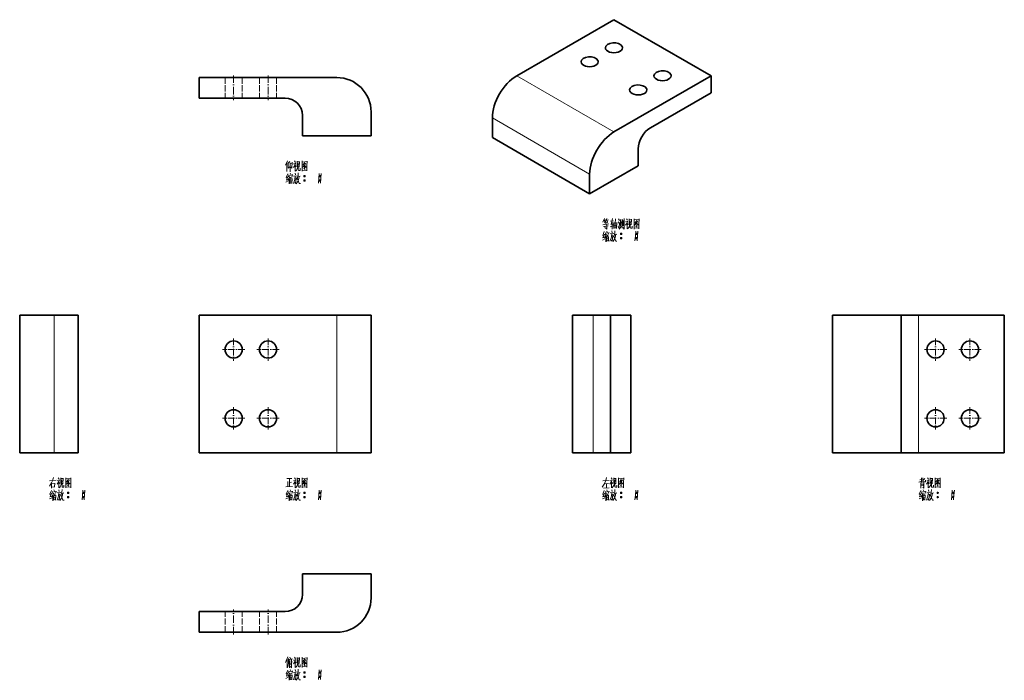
# Model space of a CAD drawing. Extents: x 133 to 419, y 62 to 254.
import ezdxf

# ---------------------------------------------------------------- set-up
doc = ezdxf.new("R2010")
doc.units = 0
doc.linetypes.add('DASHDOT', pattern=[18.5, 12, -3, 0.5, -3])
doc.linetypes.add('DASHED', pattern=[15, 12, -3])

msp = doc.modelspace()

# ---------------------------------------------------------------- linework, layer by layer
at = {"color": 7, "lineweight": 35}
for p, q in [((305.64, 254.43), (277.35, 238.1)), ((333.92, 238.1), (305.64, 254.43)), ((305.64, 221.77), (333.92, 238.1)), ((185, 237.61), (225, 237.61)), ((316.24, 222.99), (333.92, 233.2)), ((185, 231.61), (210, 231.61)), ((235, 220.61), (215, 220.61)), ((270.28, 220.13), (298.57, 203.8)), ((132.76, 128.5), (132.76, 168.5)), ((149.76, 128.5), (149.76, 168.5)), ((185, 168.5), (185, 128.5)), ((225, 168.5), (185, 168.5)), ((235, 128.5), (235, 168.5)), ((293.6, 168.5), (293.6, 128.5)), ((304.6, 168.5), (304.6, 128.5)), ((310.6, 168.5), (310.6, 128.5)), ((369.2, 128.5), (369.2, 168.5)), ((389.2, 168.5), (369.2, 168.5)), ((389.2, 168.5), (389.2, 128.5)), ((394.2, 168.5), (419.2, 168.5)), ((419.2, 168.5), (419.2, 128.5)), ((185, 128.5), (225, 128.5)), ((369.2, 128.5), (389.2, 128.5)), ((419.2, 128.5), (394.2, 128.5)), ((215, 93.26), (235, 93.26)), ((210, 82.26), (185, 82.26)), ((225, 76.26), (185, 76.26))]:
    msp.add_line(p, q, dxfattribs=at)
at = {"color": 7, "linetype": 'DASHDOT', "lineweight": 13, "ltscale": 0.180015}
for p, q in [((195, 238.21), (195, 231.01)), ((205, 238.21), (205, 231.01))]:
    msp.add_line(p, q, dxfattribs=at)
at = {"color": 7, "lineweight": 13}
for p, q in [((277.35, 238.1), (305.64, 221.77)), ((270.28, 225.85), (298.57, 209.52)), ((142.76, 128.5), (142.76, 168.5)), ((225, 128.5), (225, 168.5)), ((299.6, 168.5), (299.6, 128.5)), ((394.2, 168.5), (394.2, 128.5))]:
    msp.add_line(p, q, dxfattribs=at)
at = {"color": 7, "lineweight": 35, "ltscale": 0.122474}
for p, q in [((333.92, 233.2), (333.92, 238.1)), ((312.71, 216.87), (312.71, 211.97))]:
    msp.add_line(p, q, dxfattribs=at)
at = {"color": 7, "lineweight": 35, "ltscale": 0.15}
for p, q in [((185, 231.61), (185, 237.61)), ((215, 226.61), (215, 220.61)), ((299.6, 168.5), (293.6, 168.5)), ((304.6, 168.5), (310.6, 168.5)), ((299.6, 128.5), (293.6, 128.5)), ((304.6, 128.5), (310.6, 128.5)), ((215, 87.26), (215, 93.26)), ((185, 82.26), (185, 76.26))]:
    msp.add_line(p, q, dxfattribs=at)
at = {"color": 7, "linetype": 'DASHED', "lineweight": 13, "ltscale": 0.15}
for p, q in [((192.5, 237.61), (192.5, 231.61)), ((192.5, 237.61), (192.5, 231.61)), ((197.5, 237.61), (197.5, 231.61)), ((197.5, 237.61), (197.5, 231.61)), ((202.5, 237.61), (202.5, 231.61)), ((202.5, 237.61), (202.5, 231.61)), ((207.5, 237.61), (207.5, 231.61)), ((207.5, 237.61), (207.5, 231.61)), ((192.5, 76.26), (192.5, 82.26)), ((192.5, 76.26), (192.5, 82.26)), ((197.5, 76.26), (197.5, 82.26)), ((197.5, 76.26), (197.5, 82.26)), ((202.5, 76.26), (202.5, 82.26)), ((202.5, 76.26), (202.5, 82.26)), ((207.5, 76.26), (207.5, 82.26)), ((207.5, 76.26), (207.5, 82.26))]:
    msp.add_line(p, q, dxfattribs=at)
at = {"color": 7, "lineweight": 35, "ltscale": 0.175}
for p, q in [((235, 220.61), (235, 227.61)), ((149.76, 168.5), (142.76, 168.5)), ((149.76, 128.5), (142.76, 128.5)), ((235, 93.26), (235, 86.26))]:
    msp.add_line(p, q, dxfattribs=at)
at = {"color": 7, "lineweight": 35, "ltscale": 0.142887}
for p, q in [((270.28, 220.13), (270.28, 225.85)), ((298.57, 203.8), (298.57, 209.52))]:
    msp.add_line(p, q, dxfattribs=at)
at = {"color": 7, "lineweight": 35, "ltscale": 0.408249}
msp.add_line((312.71, 211.97), (298.57, 203.8), dxfattribs=at)
at = {"color": 7, "lineweight": 35, "ltscale": 0.25}
for p, q in [((142.76, 168.5), (132.76, 168.5)), ((235, 168.5), (225, 168.5)), ((132.76, 128.5), (142.76, 128.5)), ((225, 128.5), (235, 128.5))]:
    msp.add_line(p, q, dxfattribs=at)
at = {"color": 7, "lineweight": 35, "ltscale": 0.125}
for p, q in [((304.6, 168.5), (299.6, 168.5)), ((394.2, 168.5), (389.2, 168.5)), ((299.6, 128.5), (304.6, 128.5)), ((389.2, 128.5), (394.2, 128.5))]:
    msp.add_line(p, q, dxfattribs=at)
at = {"color": 7, "linetype": 'DASHDOT', "lineweight": 13, "ltscale": 0.1625}
for p, q in [((195, 161.75), (195, 155.25)), ((205, 161.75), (205, 155.25)), ((399.2, 161.75), (399.2, 155.25)), ((409.2, 161.75), (409.2, 155.25)), ((198.25, 158.5), (191.75, 158.5)), ((208.25, 158.5), (201.75, 158.5)), ((402.45, 158.5), (395.95, 158.5)), ((412.45, 158.5), (405.95, 158.5)), ((195, 141.75), (195, 135.25)), ((205, 141.75), (205, 135.25)), ((399.2, 141.75), (399.2, 135.25)), ((409.2, 141.75), (409.2, 135.25)), ((198.25, 138.5), (191.75, 138.5)), ((208.25, 138.5), (201.75, 138.5)), ((402.45, 138.5), (395.95, 138.5)), ((412.45, 138.5), (405.95, 138.5))]:
    msp.add_line(p, q, dxfattribs=at)
at = {"color": 7, "linetype": 'DASHDOT', "lineweight": 13, "ltscale": 0.18}
for p, q in [((195, 75.66), (195, 82.86)), ((205, 75.66), (205, 82.86))]:
    msp.add_line(p, q, dxfattribs=at)
at = {"color": 7, "lineweight": 13}
for points in [[(210.7, 213.37), (210.1, 212.07)], [(210.49, 210.32), (210.49, 211.55), (210.49, 212.81)], [(210.91, 212.67), (211.33, 213.19)], [(210.91, 212.81), (210.91, 211.23)], [(211.47, 212.84), (211.47, 211.55), (211.47, 210.22)], [(211.47, 212.63), (211.99, 212.7)], [(211.96, 211.23), (212.07, 212.95)], [(213.04, 212.67), (212.87, 212.18), (212.38, 211.44)], [(212.41, 212.46), (212.98, 212.53)], [(212.7, 213.33), (212.98, 212.91)], [(212.87, 212.18), (212.87, 210.39)], [(212.87, 212), (213.18, 211.69)], [(213.46, 213.3), (213.46, 211.62)], [(214.13, 213.12), (213.46, 213.05)], [(213.78, 212.7), (213.68, 211.65)], [(214.06, 211.55), (214.13, 213.23)], [(214.9, 213.33), (214.9, 211.86), (214.9, 210.36)], [(214.9, 213.3), (214.9, 211.9), (214.9, 210.5)], [(216.37, 213.16), (214.9, 213.02)], [(215.67, 212.88), (215.11, 212.07)], [(215.43, 212.32), (216.12, 211.58)], [(215.46, 212.53), (215.91, 212.6)], [(215.46, 211.83), (215.67, 212.11)], [(215.67, 212.11), (216.02, 212.74)], [(216.34, 210.53), (216.34, 211.9), (216.37, 213.3)], [(210.74, 209.59), (210.28, 208.5)], [(210.91, 211.23), (211.43, 211.76)], [(211.05, 209.27), (210.95, 208.71)], [(211.05, 209.13), (212.1, 209.27)], [(211.43, 209.76), (211.61, 209.38)], [(211.96, 211.23), (211.68, 211.58)], [(212.13, 209.38), (211.99, 208.92)], [(212.9, 209.83), (213.01, 209.27)], [(212.98, 210.39), (213.26, 210.67)], [(213.26, 210.67), (213.5, 211.02)], [(213.68, 211.65), (213.5, 211.02)], [(213.74, 209.13), (213.6, 208.5)], [(213.82, 209.87), (213.74, 209.13)], [(213.82, 210.67), (213.82, 211.76)], [(213.96, 210.57), (213.82, 210.67)], [(214.38, 210.57), (213.96, 210.57)], [(214.38, 211.2), (214.38, 210.57)], [(214.9, 210.6), (216.26, 210.71)], [(214.97, 211.41), (215.46, 211.83)], [(215.43, 211.23), (215.77, 210.85)], [(215.53, 211.62), (215.77, 211.34)], [(216.12, 211.58), (216.3, 211.62)], [(216.34, 210.43), (216.34, 210.53), (216.26, 210.71)], [(219.87, 209.69), (219.76, 208.29), (219.66, 206.89)], [(220.46, 209.69), (220.36, 208.29), (220.26, 206.89)], [(210.21, 207.14), (210.91, 207.52)], [(210.66, 208.57), (210.24, 208.43)], [(210.32, 207.8), (210.84, 207.98)], [(210.8, 208.82), (210.35, 207.8)], [(211.12, 208.29), (210.8, 207.8)], [(211.29, 208.85), (211.12, 208.29)], [(211.15, 208.36), (211.15, 206.65)], [(211.37, 208.57), (212.07, 208.68)], [(211.43, 208.15), (211.47, 206.75)], [(211.43, 208.05), (211.96, 208.12)], [(211.47, 207.49), (211.85, 207.56)], [(211.93, 207), (211.51, 206.93)], [(211.68, 208.61), (211.61, 208.05)], [(211.99, 208.22), (211.93, 206.82)], [(212.9, 208.99), (212.8, 208.08), (212.7, 207.66), (212.38, 206.79)], [(212.41, 208.92), (213.46, 209.06)], [(213.22, 208.5), (213.12, 207.66), (212.98, 206.82), (212.76, 207.1)], [(212.84, 208.33), (213.22, 208.4)], [(213.6, 207.24), (213.22, 206.72)], [(213.6, 208.5), (213.43, 207.94)], [(213.54, 208.26), (214.1, 206.82)], [(213.88, 207.87), (213.6, 207.24)], [(213.68, 208.75), (214.38, 208.89)], [(214.1, 208.82), (213.88, 207.87)], [(214.1, 206.82), (214.41, 206.82)], [(215.43, 208.96), (215.81, 208.96)], [(215.43, 207.7), (215.81, 207.7)], [(215.46, 209.06), (215.77, 209.06)], [(215.46, 208.82), (215.77, 208.82)], [(215.46, 207.8), (215.77, 207.8)], [(215.46, 207.56), (215.77, 207.56)], [(219.87, 208.96), (220.26, 208.96)], [(219.87, 207.7), (220.26, 207.7)], [(219.9, 209.06), (220.22, 209.06)], [(219.9, 208.82), (220.22, 208.82)], [(219.9, 207.8), (220.22, 207.8)], [(219.9, 207.56), (220.22, 207.56)], [(302.91, 196.59), (302.38, 195.51)], [(304.17, 195.05), (302.38, 194.81)], [(302.7, 196.14), (303.29, 196.24)], [(302.8, 195.3), (303.82, 195.44)], [(303.05, 195.65), (302.84, 196.14)], [(303.57, 196.59), (303.22, 195.61)], [(303.29, 194.95), (303.29, 195.65)], [(303.43, 196.14), (304.1, 196.24)], [(303.57, 196.14), (303.78, 195.68)], [(303.57, 194.88), (303.57, 193.48)], [(304.59, 195.86), (305.53, 195.96)], [(304.73, 194.84), (305.43, 194.95)], [(305.22, 196.59), (304.8, 194.88)], [(305.15, 195.51), (305.15, 193.51)], [(305.6, 193.69), (305.6, 195.47)], [(305.6, 195.26), (306.41, 195.37)], [(306.06, 196.52), (306.02, 195.19), (305.99, 193.86)], [(306.44, 195.44), (306.37, 193.69)], [(306.83, 195.65), (307.11, 195.26)], [(307, 196.49), (307.25, 196)], [(307.32, 195.4), (307.04, 193.83)], [(307.53, 194.39), (307.53, 196.35)], [(307.53, 196.1), (308.09, 196.17)], [(307.81, 195.75), (307.74, 194.63)], [(308.09, 196.31), (308.09, 194.42)], [(308.37, 194.49), (308.37, 196)], [(308.65, 196.59), (308.65, 195.05), (308.65, 193.51)], [(309.63, 195.86), (309.45, 195.37), (308.96, 194.63)], [(309, 195.65), (309.56, 195.72)], [(309.28, 196.52), (309.56, 196.1)], [(309.45, 195.37), (309.45, 193.58)], [(309.45, 195.19), (309.77, 194.88)], [(310.05, 196.49), (310.05, 194.81)], [(310.71, 196.31), (310.05, 196.24)], [(310.26, 194.84), (310.08, 194.21)], [(310.36, 195.89), (310.26, 194.84)], [(310.4, 193.86), (310.4, 194.95)], [(310.64, 194.74), (310.71, 196.42)], [(311.48, 196.52), (311.48, 195.05), (311.48, 193.55)], [(311.48, 196.49), (311.48, 195.09), (311.48, 193.69)], [(312.95, 196.35), (311.48, 196.21)], [(311.55, 194.6), (312.04, 195.02)], [(312.25, 196.07), (311.69, 195.26)], [(312.01, 195.51), (312.71, 194.77)], [(312.04, 195.72), (312.5, 195.79)], [(312.04, 195.02), (312.25, 195.3)], [(312.11, 194.81), (312.36, 194.53)], [(312.25, 195.3), (312.6, 195.93)], [(312.71, 194.77), (312.88, 194.81)], [(312.92, 193.72), (312.92, 195.09), (312.95, 196.49)], [(302.84, 192.78), (302.38, 191.69)], [(302.91, 192.01), (302.45, 190.99)], [(302.56, 194.32), (303.92, 194.49)], [(302.94, 194.32), (303.08, 193.83)], [(303.15, 192.46), (303.05, 191.9)], [(303.15, 192.32), (304.2, 192.46)], [(303.4, 192.04), (303.22, 191.48)], [(303.57, 193.51), (303.57, 193.48), (303.26, 193.76)], [(303.54, 192.95), (303.71, 192.57)], [(304.24, 192.57), (304.1, 192.11)], [(305.01, 192.18), (304.9, 191.27), (304.8, 190.85), (304.48, 189.98)], [(305.46, 194.46), (304.52, 194.14)], [(304.52, 192.11), (305.57, 192.25)], [(305.01, 193.02), (305.11, 192.46)], [(305.6, 193.83), (306.37, 193.9)], [(305.85, 192.32), (305.71, 191.69)], [(305.74, 194.6), (306.27, 194.67)], [(305.78, 191.94), (306.48, 192.08)], [(305.92, 193.06), (305.85, 192.32)], [(306.2, 192.01), (305.99, 191.06)], [(307.04, 193.83), (306.83, 194.25)], [(307.14, 193.51), (307.56, 194)], [(307.53, 192.15), (307.91, 192.15)], [(307.56, 194), (307.74, 194.63)], [(307.56, 192.25), (307.88, 192.25)], [(307.56, 192.01), (307.88, 192.01)], [(308.16, 193.76), (307.81, 194.28)], [(308.65, 193.51), (308.33, 193.97)], [(309.56, 193.58), (309.84, 193.86)], [(309.84, 193.86), (310.08, 194.21)], [(310.54, 193.76), (310.4, 193.86)], [(310.96, 193.76), (310.54, 193.76)], [(310.96, 194.39), (310.96, 193.76)], [(311.48, 193.79), (312.85, 193.9)], [(311.97, 192.88), (311.87, 191.48), (311.76, 190.08)], [(311.97, 192.15), (312.36, 192.15)], [(312.01, 194.42), (312.36, 194.04)], [(312.01, 192.25), (312.32, 192.25)], [(312.01, 192.01), (312.32, 192.01)], [(312.57, 192.88), (312.46, 191.48), (312.36, 190.08)], [(312.92, 193.62), (312.92, 193.72), (312.85, 193.9)], [(302.31, 190.33), (303.01, 190.71)], [(302.77, 191.76), (302.35, 191.62)], [(302.42, 190.99), (302.94, 191.17)], [(303.22, 191.48), (302.91, 190.99)], [(303.26, 191.55), (303.26, 189.84)], [(303.47, 191.76), (304.17, 191.87)], [(303.54, 191.34), (303.57, 189.94)], [(303.54, 191.24), (304.06, 191.31)], [(303.57, 190.68), (303.96, 190.75)], [(304.03, 190.19), (303.61, 190.12)], [(303.78, 191.8), (303.71, 191.24)], [(304.1, 191.41), (304.03, 190.01)], [(305.32, 191.69), (305.22, 190.85), (305.08, 190.01), (304.87, 190.29)], [(304.94, 191.52), (305.32, 191.59)], [(305.71, 190.43), (305.32, 189.91)], [(305.71, 191.69), (305.53, 191.13)], [(305.64, 191.45), (306.2, 190.01)], [(305.99, 191.06), (305.71, 190.43)], [(306.2, 190.01), (306.51, 190.01)], [(307.53, 190.89), (307.91, 190.89)], [(307.56, 190.99), (307.88, 190.99)], [(307.56, 190.75), (307.88, 190.75)], [(311.97, 190.89), (312.36, 190.89)], [(312.01, 190.99), (312.32, 190.99)], [(312.01, 190.75), (312.32, 190.75)], [(141.43, 120.28), (143.39, 120.49)], [(141.99, 119.68), (142.31, 120.35)], [(142.59, 121.32), (142.31, 120.35)], [(144.3, 120.56), (144.13, 120.07), (143.64, 119.33)], [(143.67, 120.35), (144.24, 120.42)], [(143.96, 121.22), (144.24, 120.8)], [(144.72, 121.18), (144.72, 119.5)], [(145.39, 121.01), (144.72, 120.94)], [(145.04, 120.59), (144.93, 119.54)], [(145.32, 119.43), (145.39, 121.11)], [(146.16, 121.22), (146.16, 119.75), (146.16, 118.25)], [(146.16, 121.18), (146.16, 119.79), (146.16, 118.39)], [(147.63, 121.04), (146.16, 120.9)], [(146.93, 120.76), (146.37, 119.96)], [(146.72, 120.42), (147.17, 120.49)], [(146.93, 120), (147.28, 120.62)], [(147.6, 118.42), (147.6, 119.79), (147.63, 121.18)], [(210.46, 120.94), (211.96, 121.01)], [(211.23, 120.94), (211.23, 119.79), (211.23, 118.6)], [(213.04, 120.56), (212.87, 120.07), (212.38, 119.33)], [(212.41, 120.35), (212.98, 120.42)], [(212.7, 121.22), (212.98, 120.8)], [(213.46, 121.18), (213.46, 119.5)], [(214.13, 121.01), (213.46, 120.94)], [(213.78, 120.59), (213.68, 119.54)], [(214.06, 119.43), (214.13, 121.11)], [(214.9, 121.22), (214.9, 119.75), (214.9, 118.25)], [(214.9, 121.18), (214.9, 119.79), (214.9, 118.39)], [(216.37, 121.04), (214.9, 120.9)], [(215.67, 120.76), (215.11, 119.96)], [(215.46, 120.42), (215.91, 120.49)], [(215.67, 120), (216.02, 120.62)], [(216.34, 118.42), (216.34, 119.79), (216.37, 121.18)], [(302.45, 120.31), (304.27, 120.45)], [(303.26, 120.38), (302.8, 119.33)], [(303.47, 121.32), (303.26, 120.38)], [(305.15, 120.56), (304.97, 120.07), (304.48, 119.33)], [(304.52, 120.35), (305.08, 120.42)], [(304.8, 121.22), (305.08, 120.8)], [(305.57, 121.18), (305.57, 119.5)], [(306.23, 121.01), (305.57, 120.94)], [(305.88, 120.59), (305.78, 119.54)], [(306.16, 119.43), (306.23, 121.11)], [(307, 121.22), (307, 119.75), (307, 118.25)], [(307, 121.18), (307, 119.79), (307, 118.39)], [(308.47, 121.04), (307, 120.9)], [(307.77, 120.76), (307.21, 119.96)], [(307.56, 120.42), (308.02, 120.49)], [(307.77, 120), (308.12, 120.62)], [(308.44, 118.42), (308.44, 119.79), (308.47, 121.18)], [(394.59, 120.62), (395.11, 120.76)], [(395.11, 121.22), (395.11, 119.89)], [(395.5, 121.22), (395.5, 120.14)], [(396.06, 120.94), (395.5, 120.42)], [(396.3, 120.03), (396.27, 120.52)], [(397.25, 120.56), (397.07, 120.07), (396.58, 119.33)], [(396.62, 120.35), (397.18, 120.42)], [(396.9, 121.22), (397.18, 120.8)], [(397.67, 121.18), (397.67, 119.5)], [(398.33, 121.01), (397.67, 120.94)], [(397.98, 120.59), (397.88, 119.54)], [(398.26, 119.43), (398.33, 121.11)], [(399.1, 121.22), (399.1, 119.75), (399.1, 118.25)], [(399.1, 121.18), (399.1, 119.79), (399.1, 118.39)], [(400.57, 121.04), (399.1, 120.9)], [(399.87, 120.76), (399.31, 119.96)], [(399.66, 120.42), (400.12, 120.49)], [(399.87, 120), (400.22, 120.62)], [(400.54, 118.42), (400.54, 119.79), (400.57, 121.18)], [(141.4, 118.74), (141.99, 119.68)], [(141.99, 117.47), (141.54, 116.39)], [(142.06, 119.75), (142.06, 118.18)], [(142.06, 119.43), (142.97, 119.54)], [(142.97, 118.56), (142.06, 118.46)], [(142.69, 117.65), (142.87, 117.26)], [(143.01, 119.64), (142.9, 118.56)], [(144.13, 120.07), (144.13, 118.28)], [(144.13, 119.89), (144.44, 119.57)], [(144.16, 117.72), (144.27, 117.16)], [(144.24, 118.28), (144.51, 118.56)], [(144.51, 118.56), (144.76, 118.91)], [(144.93, 119.54), (144.76, 118.91)], [(145.07, 117.75), (145, 117.02)], [(145.07, 118.56), (145.07, 119.64)], [(145.21, 118.46), (145.07, 118.56)], [(145.63, 118.46), (145.21, 118.46)], [(145.63, 119.08), (145.63, 118.46)], [(146.16, 118.49), (147.52, 118.6)], [(146.23, 119.29), (146.72, 119.71)], [(146.68, 120.21), (147.38, 119.47)], [(146.68, 119.12), (147.03, 118.74)], [(146.72, 119.71), (146.93, 120)], [(146.79, 119.5), (147.03, 119.22)], [(147.38, 119.47), (147.56, 119.5)], [(147.6, 118.32), (147.6, 118.42), (147.52, 118.6)], [(151.13, 117.58), (151.02, 116.18), (150.92, 114.78)], [(151.72, 117.58), (151.62, 116.18), (151.51, 114.78)], [(210.18, 118.53), (212.13, 118.63)], [(210.74, 117.47), (210.28, 116.39)], [(210.74, 120.14), (210.74, 118.56)], [(211.23, 119.82), (211.85, 119.89)], [(211.43, 117.65), (211.61, 117.26)], [(212.87, 120.07), (212.87, 118.28)], [(212.87, 119.89), (213.18, 119.57)], [(212.9, 117.72), (213.01, 117.16)], [(212.98, 118.28), (213.26, 118.56)], [(213.26, 118.56), (213.5, 118.91)], [(213.68, 119.54), (213.5, 118.91)], [(213.82, 117.75), (213.74, 117.02)], [(213.82, 118.56), (213.82, 119.64)], [(213.96, 118.46), (213.82, 118.56)], [(214.38, 118.46), (213.96, 118.46)], [(214.38, 119.08), (214.38, 118.46)], [(214.9, 118.49), (216.26, 118.6)], [(214.97, 119.29), (215.46, 119.71)], [(215.43, 120.21), (216.12, 119.47)], [(215.43, 119.12), (215.77, 118.74)], [(215.46, 119.71), (215.67, 120)], [(215.53, 119.5), (215.77, 119.22)], [(216.12, 119.47), (216.3, 119.5)], [(216.34, 118.32), (216.34, 118.42), (216.26, 118.6)], [(219.87, 117.58), (219.76, 116.18), (219.66, 114.78)], [(220.46, 117.58), (220.36, 116.18), (220.26, 114.78)], [(302.8, 119.33), (302.24, 118.46)], [(302.84, 117.47), (302.38, 116.39)], [(302.56, 118.21), (304.27, 118.32)], [(302.94, 119.4), (304.03, 119.5)], [(303.47, 119.43), (303.43, 118.25)], [(303.54, 117.65), (303.71, 117.26)], [(304.97, 120.07), (304.97, 118.28)], [(304.97, 119.89), (305.29, 119.57)], [(305.01, 117.72), (305.11, 117.16)], [(305.08, 118.28), (305.36, 118.56)], [(305.36, 118.56), (305.6, 118.91)], [(305.78, 119.54), (305.6, 118.91)], [(305.92, 117.75), (305.85, 117.02)], [(305.92, 118.56), (305.92, 119.64)], [(306.06, 118.46), (305.92, 118.56)], [(306.48, 118.46), (306.06, 118.46)], [(306.48, 119.08), (306.48, 118.46)], [(307, 118.49), (308.37, 118.6)], [(307.07, 119.29), (307.56, 119.71)], [(307.53, 120.21), (308.23, 119.47)], [(307.53, 119.12), (307.88, 118.74)], [(307.56, 119.71), (307.77, 120)], [(307.63, 119.5), (307.88, 119.22)], [(308.23, 119.47), (308.4, 119.5)], [(308.44, 118.32), (308.44, 118.42), (308.37, 118.6)], [(311.97, 117.58), (311.87, 116.18), (311.76, 114.78)], [(312.57, 117.58), (312.46, 116.18), (312.36, 114.78)], [(394.38, 119.96), (395.11, 120.24)], [(394.94, 117.47), (394.48, 116.39)], [(394.94, 119.79), (394.94, 118.14)], [(394.94, 119.61), (395.78, 119.68)], [(394.94, 119.19), (395.6, 119.26)], [(394.94, 118.88), (395.6, 118.94)], [(395.5, 120.14), (395.6, 120)], [(395.78, 118.18), (395.5, 118.42)], [(395.6, 120), (396.3, 120.03)], [(395.64, 117.65), (395.81, 117.26)], [(395.78, 119.75), (395.78, 118.18)], [(397.07, 120.07), (397.07, 118.28)], [(397.07, 119.89), (397.39, 119.57)], [(397.11, 117.72), (397.21, 117.16)], [(397.18, 118.28), (397.46, 118.56)], [(397.46, 118.56), (397.7, 118.91)], [(397.88, 119.54), (397.7, 118.91)], [(398.02, 117.75), (397.95, 117.02)], [(398.02, 118.56), (398.02, 119.64)], [(398.16, 118.46), (398.02, 118.56)], [(398.58, 118.46), (398.16, 118.46)], [(398.58, 119.08), (398.58, 118.46)], [(399.1, 118.49), (400.47, 118.6)], [(399.17, 119.29), (399.66, 119.71)], [(399.63, 120.21), (400.33, 119.47)], [(399.63, 119.12), (399.98, 118.74)], [(399.66, 119.71), (399.87, 120)], [(399.73, 119.5), (399.98, 119.22)], [(400.33, 119.47), (400.5, 119.5)], [(400.54, 118.32), (400.54, 118.42), (400.47, 118.6)], [(404.07, 117.58), (403.97, 116.18), (403.86, 114.78)], [(404.67, 117.58), (404.56, 116.18), (404.46, 114.78)], [(141.47, 115.03), (142.17, 115.41)], [(141.92, 116.46), (141.5, 116.32)], [(141.57, 115.69), (142.1, 115.86)], [(142.06, 116.71), (141.61, 115.69)], [(142.38, 116.18), (142.06, 115.69)], [(142.31, 117.16), (142.21, 116.6)], [(142.31, 117.02), (143.36, 117.16)], [(142.55, 116.74), (142.38, 116.18)], [(142.41, 116.25), (142.41, 114.54)], [(142.62, 116.46), (143.32, 116.57)], [(142.69, 116.04), (142.73, 114.64)], [(142.69, 115.93), (143.22, 116)], [(142.73, 115.38), (143.11, 115.44)], [(143.18, 114.89), (142.76, 114.82)], [(142.94, 116.5), (142.87, 115.93)], [(143.25, 116.11), (143.18, 114.71)], [(143.39, 117.26), (143.25, 116.81)], [(144.16, 116.88), (144.06, 115.97), (143.96, 115.55), (143.64, 114.68)], [(143.67, 116.81), (144.72, 116.95)], [(144.48, 116.39), (144.38, 115.55), (144.24, 114.71), (144.02, 114.99)], [(144.1, 116.22), (144.48, 116.29)], [(144.86, 115.13), (144.48, 114.61)], [(144.86, 116.39), (144.69, 115.83)], [(144.79, 116.14), (145.35, 114.71)], [(145, 117.02), (144.86, 116.39)], [(145.14, 115.76), (144.86, 115.13)], [(144.93, 116.64), (145.63, 116.78)], [(145.35, 116.71), (145.14, 115.76)], [(145.35, 114.71), (145.67, 114.71)], [(146.68, 116.85), (147.07, 116.85)], [(146.68, 115.58), (147.07, 115.58)], [(146.72, 116.95), (147.03, 116.95)], [(146.72, 116.71), (147.03, 116.71)], [(146.72, 115.69), (147.03, 115.69)], [(146.72, 115.44), (147.03, 115.44)], [(151.13, 116.85), (151.51, 116.85)], [(151.13, 115.58), (151.51, 115.58)], [(151.16, 116.95), (151.48, 116.95)], [(151.16, 116.71), (151.48, 116.71)], [(151.16, 115.69), (151.48, 115.69)], [(151.16, 115.44), (151.48, 115.44)], [(210.21, 115.03), (210.91, 115.41)], [(210.66, 116.46), (210.24, 116.32)], [(210.32, 115.69), (210.84, 115.86)], [(210.8, 116.71), (210.35, 115.69)], [(211.12, 116.18), (210.8, 115.69)], [(211.05, 117.16), (210.95, 116.6)], [(211.05, 117.02), (212.1, 117.16)], [(211.29, 116.74), (211.12, 116.18)], [(211.15, 116.25), (211.15, 114.54)], [(211.37, 116.46), (212.07, 116.57)], [(211.43, 116.04), (211.47, 114.64)], [(211.43, 115.93), (211.96, 116)], [(211.47, 115.38), (211.85, 115.44)], [(211.93, 114.89), (211.51, 114.82)], [(211.68, 116.5), (211.61, 115.93)], [(211.99, 116.11), (211.93, 114.71)], [(212.13, 117.26), (211.99, 116.81)], [(212.9, 116.88), (212.8, 115.97), (212.7, 115.55), (212.38, 114.68)], [(212.41, 116.81), (213.46, 116.95)], [(213.22, 116.39), (213.12, 115.55), (212.98, 114.71), (212.76, 114.99)], [(212.84, 116.22), (213.22, 116.29)], [(213.6, 115.13), (213.22, 114.61)], [(213.6, 116.39), (213.43, 115.83)], [(213.54, 116.14), (214.1, 114.71)], [(213.74, 117.02), (213.6, 116.39)], [(213.88, 115.76), (213.6, 115.13)], [(213.68, 116.64), (214.38, 116.78)], [(214.1, 116.71), (213.88, 115.76)], [(214.1, 114.71), (214.41, 114.71)], [(215.43, 116.85), (215.81, 116.85)], [(215.43, 115.58), (215.81, 115.58)], [(215.46, 116.95), (215.77, 116.95)], [(215.46, 116.71), (215.77, 116.71)], [(215.46, 115.69), (215.77, 115.69)], [(215.46, 115.44), (215.77, 115.44)], [(219.87, 116.85), (220.26, 116.85)], [(219.87, 115.58), (220.26, 115.58)], [(219.9, 116.95), (220.22, 116.95)], [(219.9, 116.71), (220.22, 116.71)], [(219.9, 115.69), (220.22, 115.69)], [(219.9, 115.44), (220.22, 115.44)], [(302.31, 115.03), (303.01, 115.41)], [(302.77, 116.46), (302.35, 116.32)], [(302.42, 115.69), (302.94, 115.86)], [(302.91, 116.71), (302.45, 115.69)], [(303.22, 116.18), (302.91, 115.69)], [(303.15, 117.16), (303.05, 116.6)], [(303.15, 117.02), (304.2, 117.16)], [(303.4, 116.74), (303.22, 116.18)], [(303.26, 116.25), (303.26, 114.54)], [(303.47, 116.46), (304.17, 116.57)], [(303.54, 116.04), (303.57, 114.64)], [(303.54, 115.93), (304.06, 116)], [(303.57, 115.38), (303.96, 115.44)], [(304.03, 114.89), (303.61, 114.82)], [(303.78, 116.5), (303.71, 115.93)], [(304.1, 116.11), (304.03, 114.71)], [(304.24, 117.26), (304.1, 116.81)], [(305.01, 116.88), (304.9, 115.97), (304.8, 115.55), (304.48, 114.68)], [(304.52, 116.81), (305.57, 116.95)], [(305.32, 116.39), (305.22, 115.55), (305.08, 114.71), (304.87, 114.99)], [(304.94, 116.22), (305.32, 116.29)], [(305.71, 115.13), (305.32, 114.61)], [(305.71, 116.39), (305.53, 115.83)], [(305.64, 116.14), (306.2, 114.71)], [(305.85, 117.02), (305.71, 116.39)], [(305.99, 115.76), (305.71, 115.13)], [(305.78, 116.64), (306.48, 116.78)], [(306.2, 116.71), (305.99, 115.76)], [(306.2, 114.71), (306.51, 114.71)], [(307.53, 116.85), (307.91, 116.85)], [(307.53, 115.58), (307.91, 115.58)], [(307.56, 116.95), (307.88, 116.95)], [(307.56, 116.71), (307.88, 116.71)], [(307.56, 115.69), (307.88, 115.69)], [(307.56, 115.44), (307.88, 115.44)], [(311.97, 116.85), (312.36, 116.85)], [(311.97, 115.58), (312.36, 115.58)], [(312.01, 116.95), (312.32, 116.95)], [(312.01, 116.71), (312.32, 116.71)], [(312.01, 115.69), (312.32, 115.69)], [(312.01, 115.44), (312.32, 115.44)], [(394.41, 115.03), (395.11, 115.41)], [(394.87, 116.46), (394.45, 116.32)], [(394.52, 115.69), (395.04, 115.86)], [(395.01, 116.71), (394.55, 115.69)], [(395.32, 116.18), (395.01, 115.69)], [(395.25, 117.16), (395.15, 116.6)], [(395.25, 117.02), (396.3, 117.16)], [(395.5, 116.74), (395.32, 116.18)], [(395.36, 116.25), (395.36, 114.54)], [(395.57, 116.46), (396.27, 116.57)], [(395.64, 116.04), (395.67, 114.64)], [(395.64, 115.93), (396.16, 116)], [(395.67, 115.38), (396.06, 115.44)], [(396.13, 114.89), (395.71, 114.82)], [(395.88, 116.5), (395.81, 115.93)], [(396.2, 116.11), (396.13, 114.71)], [(396.34, 117.26), (396.2, 116.81)], [(397.11, 116.88), (397, 115.97), (396.9, 115.55), (396.58, 114.68)], [(396.62, 116.81), (397.67, 116.95)], [(397.42, 116.39), (397.32, 115.55), (397.18, 114.71), (396.97, 114.99)], [(397.04, 116.22), (397.42, 116.29)], [(397.81, 115.13), (397.42, 114.61)], [(397.81, 116.39), (397.63, 115.83)], [(397.74, 116.14), (398.3, 114.71)], [(397.95, 117.02), (397.81, 116.39)], [(398.09, 115.76), (397.81, 115.13)], [(397.88, 116.64), (398.58, 116.78)], [(398.3, 116.71), (398.09, 115.76)], [(398.3, 114.71), (398.61, 114.71)], [(399.63, 116.85), (400.01, 116.85)], [(399.63, 115.58), (400.01, 115.58)], [(399.66, 116.95), (399.98, 116.95)], [(399.66, 116.71), (399.98, 116.71)], [(399.66, 115.69), (399.98, 115.69)], [(399.66, 115.44), (399.98, 115.44)], [(404.07, 116.85), (404.46, 116.85)], [(404.07, 115.58), (404.46, 115.58)], [(404.11, 116.95), (404.42, 116.95)], [(404.11, 116.71), (404.42, 116.71)], [(404.11, 115.69), (404.42, 115.69)], [(404.11, 115.44), (404.42, 115.44)], [(210.8, 69.08), (210.1, 67.47)], [(211.37, 69.05), (211.57, 68.56)], [(212.7, 68.98), (212.98, 68.56)], [(213.46, 68.94), (213.46, 67.26)], [(214.13, 68.77), (213.46, 68.7)], [(214.06, 67.19), (214.13, 68.88)], [(214.9, 68.98), (214.9, 67.51), (214.9, 66.01)], [(214.9, 68.94), (214.9, 67.55), (214.9, 66.15)], [(216.37, 68.81), (214.9, 68.67)], [(216.34, 66.18), (216.34, 67.55), (216.37, 68.94)], [(210.56, 68.42), (210.56, 67.19), (210.56, 65.94)], [(210.84, 66.67), (210.66, 66.04)], [(210.95, 67.3), (210.84, 66.67)], [(210.98, 68.6), (210.95, 67.3)], [(210.98, 68.35), (212.1, 68.53)], [(211.26, 67.72), (211.01, 67.26)], [(211.37, 68.25), (211.26, 67.72)], [(211.26, 67.72), (211.26, 65.97)], [(211.37, 67.55), (212.17, 67.69)], [(211.43, 67.3), (211.57, 66.88)], [(211.82, 65.94), (211.54, 66.39)], [(211.82, 68.35), (211.82, 67.16), (211.82, 65.94)], [(213.04, 68.32), (212.87, 67.83), (212.38, 67.09)], [(212.41, 68.11), (212.98, 68.18)], [(212.87, 67.83), (212.87, 66.04)], [(212.87, 67.65), (213.18, 67.33)], [(212.98, 66.04), (213.26, 66.32)], [(213.26, 66.32), (213.5, 66.67)], [(213.68, 67.3), (213.5, 66.67)], [(213.78, 68.35), (213.68, 67.3)], [(213.82, 66.32), (213.82, 67.4)], [(213.96, 66.22), (213.82, 66.32)], [(214.38, 66.22), (213.96, 66.22)], [(214.38, 66.85), (214.38, 66.22)], [(214.9, 66.25), (216.26, 66.36)], [(214.97, 67.06), (215.46, 67.47)], [(215.67, 68.53), (215.11, 67.72)], [(215.43, 67.97), (216.12, 67.23)], [(215.43, 66.88), (215.77, 66.5)], [(215.46, 68.18), (215.91, 68.25)], [(215.46, 67.47), (215.67, 67.76)], [(215.53, 67.26), (215.77, 66.99)], [(215.67, 67.76), (216.02, 68.39)], [(216.12, 67.23), (216.3, 67.26)], [(216.34, 66.08), (216.34, 66.18), (216.26, 66.36)], [(210.21, 62.79), (210.91, 63.17)], [(210.66, 64.22), (210.24, 64.08)], [(210.74, 65.24), (210.28, 64.15)], [(210.32, 63.45), (210.84, 63.63)], [(210.8, 64.47), (210.35, 63.45)], [(211.12, 63.94), (210.8, 63.45)], [(211.05, 64.92), (210.95, 64.36)], [(211.05, 64.78), (212.1, 64.92)], [(211.29, 64.5), (211.12, 63.94)], [(211.15, 64.01), (211.15, 62.3)], [(211.37, 64.22), (212.07, 64.33)], [(211.43, 65.41), (211.61, 65.03)], [(211.43, 63.8), (211.47, 62.4)], [(211.43, 63.7), (211.96, 63.77)], [(211.47, 63.14), (211.85, 63.21)], [(211.68, 64.26), (211.61, 63.7)], [(211.99, 63.87), (211.93, 62.47)], [(212.13, 65.03), (211.99, 64.57)], [(212.9, 64.64), (212.8, 63.73), (212.7, 63.31), (212.38, 62.44)], [(212.41, 64.57), (213.46, 64.71)], [(213.22, 64.15), (213.12, 63.31), (212.98, 62.47), (212.76, 62.75)], [(212.84, 63.98), (213.22, 64.05)], [(212.9, 65.48), (213.01, 64.92)], [(213.6, 64.15), (213.43, 63.59)], [(213.54, 63.91), (214.1, 62.47)], [(213.74, 64.78), (213.6, 64.15)], [(213.88, 63.52), (213.6, 62.89)], [(213.68, 64.4), (214.38, 64.54)], [(213.82, 65.51), (213.74, 64.78)], [(214.1, 64.47), (213.88, 63.52)], [(215.43, 64.61), (215.81, 64.61)], [(215.43, 63.35), (215.81, 63.35)], [(215.46, 64.71), (215.77, 64.71)], [(215.46, 64.47), (215.77, 64.47)], [(215.46, 63.45), (215.77, 63.45)], [(215.46, 63.21), (215.77, 63.21)], [(219.87, 65.34), (219.76, 63.94), (219.66, 62.54)], [(219.87, 64.61), (220.26, 64.61)], [(219.87, 63.35), (220.26, 63.35)], [(219.9, 64.71), (220.22, 64.71)], [(219.9, 64.47), (220.22, 64.47)], [(219.9, 63.45), (220.22, 63.45)], [(219.9, 63.21), (220.22, 63.21)], [(220.46, 65.34), (220.36, 63.94), (220.26, 62.54)], [(211.93, 62.65), (211.51, 62.58)], [(213.6, 62.89), (213.22, 62.37)], [(214.1, 62.47), (214.41, 62.47)]]:
    msp.add_lwpolyline(points, dxfattribs=at)
for points in [[(215.53, 208.75), (215.71, 208.75), (215.81, 208.85), (215.81, 209.03), (215.71, 209.13), (215.53, 209.13), (215.43, 209.03), (215.43, 208.85)], [(219.98, 208.75), (220.15, 208.75), (220.26, 208.85), (220.26, 209.03), (220.15, 209.13), (219.98, 209.13), (219.87, 209.03), (219.87, 208.85)], [(215.53, 207.49), (215.71, 207.49), (215.81, 207.59), (215.81, 207.77), (215.71, 207.87), (215.53, 207.87), (215.43, 207.77), (215.43, 207.59)], [(219.98, 207.49), (220.15, 207.49), (220.26, 207.59), (220.26, 207.77), (220.15, 207.87), (219.98, 207.87), (219.87, 207.77), (219.87, 207.59)], [(307.63, 191.94), (307.81, 191.94), (307.91, 192.04), (307.91, 192.22), (307.81, 192.32), (307.63, 192.32), (307.53, 192.22), (307.53, 192.04)], [(312.08, 191.94), (312.25, 191.94), (312.36, 192.04), (312.36, 192.22), (312.25, 192.32), (312.08, 192.32), (311.97, 192.22), (311.97, 192.04)], [(307.63, 190.68), (307.81, 190.68), (307.91, 190.78), (307.91, 190.96), (307.81, 191.06), (307.63, 191.06), (307.53, 190.96), (307.53, 190.78)], [(312.08, 190.68), (312.25, 190.68), (312.36, 190.78), (312.36, 190.96), (312.25, 191.06), (312.08, 191.06), (311.97, 190.96), (311.97, 190.78)], [(146.79, 116.64), (146.96, 116.64), (147.07, 116.74), (147.07, 116.92), (146.96, 117.02), (146.79, 117.02), (146.68, 116.92), (146.68, 116.74)], [(146.79, 115.38), (146.96, 115.38), (147.07, 115.48), (147.07, 115.65), (146.96, 115.76), (146.79, 115.76), (146.68, 115.65), (146.68, 115.48)], [(151.24, 116.64), (151.41, 116.64), (151.51, 116.74), (151.51, 116.92), (151.41, 117.02), (151.24, 117.02), (151.13, 116.92), (151.13, 116.74)], [(151.24, 115.38), (151.41, 115.38), (151.51, 115.48), (151.51, 115.65), (151.41, 115.76), (151.24, 115.76), (151.13, 115.65), (151.13, 115.48)], [(215.53, 116.64), (215.71, 116.64), (215.81, 116.74), (215.81, 116.92), (215.71, 117.02), (215.53, 117.02), (215.43, 116.92), (215.43, 116.74)], [(215.53, 115.38), (215.71, 115.38), (215.81, 115.48), (215.81, 115.65), (215.71, 115.76), (215.53, 115.76), (215.43, 115.65), (215.43, 115.48)], [(219.98, 116.64), (220.15, 116.64), (220.26, 116.74), (220.26, 116.92), (220.15, 117.02), (219.98, 117.02), (219.87, 116.92), (219.87, 116.74)], [(219.98, 115.38), (220.15, 115.38), (220.26, 115.48), (220.26, 115.65), (220.15, 115.76), (219.98, 115.76), (219.87, 115.65), (219.87, 115.48)], [(307.63, 116.64), (307.81, 116.64), (307.91, 116.74), (307.91, 116.92), (307.81, 117.02), (307.63, 117.02), (307.53, 116.92), (307.53, 116.74)], [(307.63, 115.38), (307.81, 115.38), (307.91, 115.48), (307.91, 115.65), (307.81, 115.76), (307.63, 115.76), (307.53, 115.65), (307.53, 115.48)], [(312.08, 116.64), (312.25, 116.64), (312.36, 116.74), (312.36, 116.92), (312.25, 117.02), (312.08, 117.02), (311.97, 116.92), (311.97, 116.74)], [(312.08, 115.38), (312.25, 115.38), (312.36, 115.48), (312.36, 115.65), (312.25, 115.76), (312.08, 115.76), (311.97, 115.65), (311.97, 115.48)], [(399.73, 116.64), (399.91, 116.64), (400.01, 116.74), (400.01, 116.92), (399.91, 117.02), (399.73, 117.02), (399.63, 116.92), (399.63, 116.74)], [(399.73, 115.38), (399.91, 115.38), (400.01, 115.48), (400.01, 115.65), (399.91, 115.76), (399.73, 115.76), (399.63, 115.65), (399.63, 115.48)], [(404.18, 116.64), (404.35, 116.64), (404.46, 116.74), (404.46, 116.92), (404.35, 117.02), (404.18, 117.02), (404.07, 116.92), (404.07, 116.74)], [(404.18, 115.38), (404.35, 115.38), (404.46, 115.48), (404.46, 115.65), (404.35, 115.76), (404.18, 115.76), (404.07, 115.65), (404.07, 115.48)], [(215.53, 64.4), (215.71, 64.4), (215.81, 64.5), (215.81, 64.68), (215.71, 64.78), (215.53, 64.78), (215.43, 64.68), (215.43, 64.5)], [(215.53, 63.14), (215.71, 63.14), (215.81, 63.24), (215.81, 63.42), (215.71, 63.52), (215.53, 63.52), (215.43, 63.42), (215.43, 63.24)], [(219.98, 64.4), (220.15, 64.4), (220.26, 64.5), (220.26, 64.68), (220.15, 64.78), (219.98, 64.78), (219.87, 64.68), (219.87, 64.5)], [(219.98, 63.14), (220.15, 63.14), (220.26, 63.24), (220.26, 63.42), (220.15, 63.52), (219.98, 63.52), (219.87, 63.42), (219.87, 63.24)]]:
    msp.add_lwpolyline(points, close=True, dxfattribs=at)
at = {"color": 7, "lineweight": 35}
for centre in [(195, 158.5), (205, 158.5), (399.2, 158.5), (409.2, 158.5), (195, 138.5), (205, 138.5), (399.2, 138.5), (409.2, 138.5)]:
    msp.add_circle(centre, 2.5, dxfattribs=at)
for centre, radius, start, end in [((225, 227.61), 10, 0, 90), ((210, 226.61), 5, 360, 90), ((210, 87.26), 5, 270, 360), ((225, 86.26), 10, 270, 360)]:
    msp.add_arc(centre, radius, start, end, dxfattribs=at)
for centre, major_axis, start_param, end_param in [((305.64, 246.26), (2.5, 0), 0.285398, 3.141564), ((305.64, 246.26), (2.5, 0), 6.283157, 6.568583), ((298.57, 242.18), (2.5, 0), 0.285398, 3.141564), ((305.64, 246.26), (2.5, 0), 3.141564, 6.283157), ((298.57, 242.18), (2.5, 0), 3.141564, 6.283157), ((298.57, 242.18), (2.5, 0), 6.283157, 6.568583), ((277.35, 229.93), (5, 8.66), 0.785398, 2.356194), ((319.78, 238.1), (2.5, 0), 0.285398, 3.141564), ((319.78, 238.1), (2.5, 0), 3.141564, 6.283157), ((319.78, 238.1), (2.5, 0), 6.283157, 6.568583), ((312.71, 234.01), (2.5, 0), 0.285398, 3.141564), ((312.71, 234.01), (2.5, 0), 3.141564, 6.283157), ((312.71, 234.01), (2.5, 0), 6.283157, 6.568583), ((305.64, 213.6), (-5, -8.66), 3.926991, 5.497787), ((316.24, 218.91), (-2.5, -4.33), 3.926991, 5.497787)]:
    msp.add_ellipse(centre, major_axis=major_axis, ratio=0.57735, start_param=start_param, end_param=end_param, dxfattribs=at)

doc.saveas('drawing.dxf')
